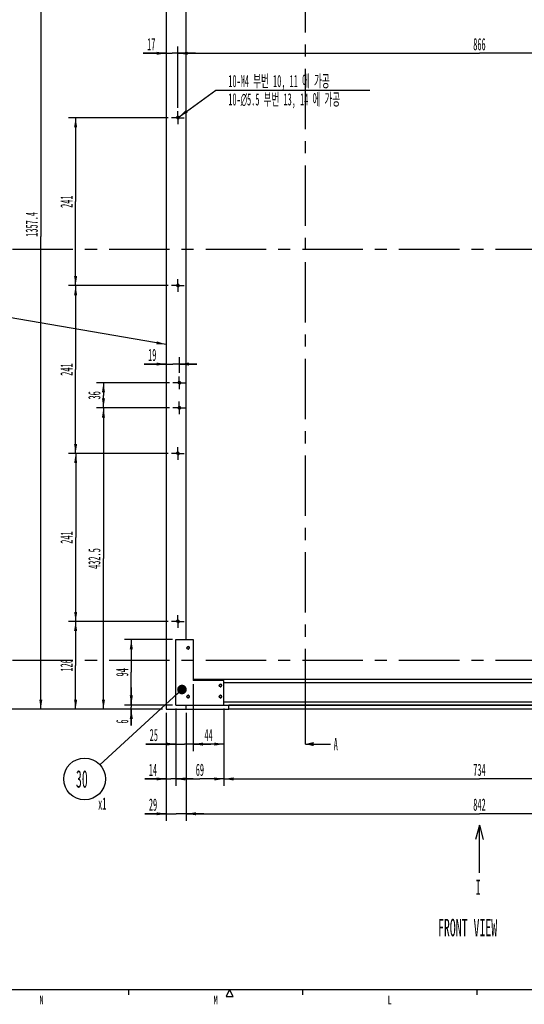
# Model space of a CAD drawing. Header units: millimetres. Extents: x 0 to 4195, y 0 to 2965.
# Tile 2 of 67: x 749 to 1473, y 29 to 1442. Entities that reach past the tile are written whole.
import ezdxf

# ---------------------------------------------------------------- set-up
doc = ezdxf.new("R2010")
doc.units = ezdxf.units.MM
doc.header["$LTSCALE"] = 231.275
doc.linetypes.add('CENTER', pattern=[0.6, 0.375, -0.075, 0.075, -0.075])
doc.layers.get('0').update_dxf_attribs({"linetype": 'CONTINUOUS'})
for name, color, linetype in [('02___PRT_ALL_AXES', 7, 'CONTINUOUS'), ('3_DATUM_AXES', 7, 'CONTINUOUS'), ('7_ALL_FEATURES', 7, 'CONTINUOUS'), ('ALL_CHAMFER', 7, 'CONTINUOUS'), ('ALL_ROUND', 7, 'CONTINUOUS'), ('DEFAULT_1', 7, 'CENTER')]:
    doc.layers.add(name, color=color, linetype=linetype)
doc.styles.get("Standard").update_dxf_attribs({"font": 'txt', "width": 0.5})
doc.styles.add('TEXTSTYLE_2', font='txt', dxfattribs={"width": 0.6})
doc.dimstyles.new('DIMSTYLE_1', dxfattribs={"dimtxt": 17.5, "dimasz": 13.8, "dimexe": 2, "dimexo": 1, "dimgap": 0.875, "dimtad": 1, "dimdec": 3, "dimdsep": 46, "dimtxsty": 'Standard', "dimblk": '_FILLED', "dimblk1": '_FILLED', "dimblk2": '_FILLED', "dimcen": 0.09, "dimadec": 3, "dimazin": 2, "dimtp": 0.2, "dimtm": 0.2, "dimtfac": 1, "dimtdec": 3, "dimtofl": 0, "dimtmove": 0, "dimatfit": 3, "dimldrblk": '_FILLED', "dimfxl": 0, "dimtolj": 1, "dimarcsym": 0})
doc.dimstyles.new('DIMSTYLE_12', dxfattribs={"dimtxt": 17.5, "dimasz": 13.8, "dimexe": 2, "dimexo": 1, "dimtad": 1, "dimdec": 3, "dimdsep": 46, "dimtxsty": 'Standard', "dimblk": '_FILLED', "dimblk1": '_FILLED', "dimblk2": '_FILLED', "dimcen": 0.09, "dimadec": 3, "dimazin": 2, "dimtp": 0.1, "dimtm": 0.1, "dimtfac": 1, "dimtdec": 3, "dimtofl": 0, "dimtmove": 0, "dimatfit": 1, "dimldrblk": '_FILLED', "dimfxl": 0, "dimtolj": 1, "dimarcsym": 0})
doc.dimstyles.new('DIMSTYLE_2', dxfattribs={"dimtxt": 17.5, "dimasz": 13.8, "dimexe": 2, "dimexo": 1, "dimgap": 0.875, "dimtad": 1, "dimdec": 3, "dimdsep": 46, "dimtxsty": 'Standard', "dimblk": '_FILLED', "dimblk1": '_FILLED', "dimblk2": '_FILLED', "dimcen": 0.09, "dimadec": 3, "dimazin": 2, "dimtp": 0.3, "dimtm": 0.3, "dimtfac": 1, "dimtdec": 3, "dimtofl": 0, "dimtmove": 0, "dimatfit": 3, "dimldrblk": '_FILLED', "dimfxl": 0, "dimtolj": 1, "dimarcsym": 0})
doc.dimstyles.new('DIMSTYLE_3', dxfattribs={"dimtxt": 17.5, "dimasz": 13.8, "dimexe": 2, "dimexo": 1, "dimgap": 0.875, "dimtad": 1, "dimdec": 3, "dimdsep": 46, "dimtxsty": 'Standard', "dimblk": '_FILLED', "dimblk1": '_FILLED', "dimblk2": '_FILLED', "dimcen": 0.09, "dimadec": 3, "dimazin": 2, "dimtp": 0.8, "dimtm": 0.8, "dimtfac": 1, "dimtdec": 3, "dimtofl": 0, "dimtmove": 0, "dimatfit": 3, "dimldrblk": '_FILLED', "dimfxl": 0, "dimtolj": 1, "dimarcsym": 0})
doc.dimstyles.new('DIMSTYLE_4', dxfattribs={"dimtxt": 17.5, "dimasz": 13.8, "dimexe": 2, "dimexo": 1, "dimgap": 0.875, "dimtad": 1, "dimdec": 3, "dimdsep": 46, "dimtxsty": 'Standard', "dimblk": '_FILLED', "dimblk1": '_FILLED', "dimblk2": '_FILLED', "dimcen": 0.09, "dimadec": 3, "dimazin": 2, "dimtp": 0.5, "dimtm": 0.5, "dimtfac": 1, "dimtdec": 3, "dimtofl": 0, "dimtmove": 0, "dimatfit": 3, "dimldrblk": '_FILLED', "dimfxl": 0, "dimtolj": 1, "dimarcsym": 0})
doc.dimstyles.new('DIMSTYLE_5', dxfattribs={"dimtxt": 17.5, "dimasz": 13.8, "dimexe": 2, "dimexo": 1, "dimgap": 0.875, "dimtad": 1, "dimdec": 3, "dimdsep": 46, "dimtxsty": 'Standard', "dimblk": '_FILLED', "dimblk1": '_FILLED', "dimblk2": '_FILLED', "dimcen": 0.09, "dimadec": 3, "dimazin": 2, "dimtp": 1.2, "dimtm": 1.2, "dimtfac": 1, "dimtdec": 3, "dimtofl": 0, "dimtmove": 0, "dimatfit": 3, "dimldrblk": '_FILLED', "dimfxl": 0, "dimtolj": 1, "dimarcsym": 0})
doc.dimstyles.new('DIMSTYLE_6', dxfattribs={"dimtxt": 17.5, "dimasz": 13.8, "dimexe": 2, "dimexo": 1, "dimgap": 0.875, "dimtad": 1, "dimdec": 3, "dimdsep": 46, "dimtxsty": 'Standard', "dimblk": '_FILLED', "dimblk1": '_FILLED', "dimblk2": '_FILLED', "dimcen": 0.09, "dimadec": 3, "dimazin": 2, "dimtp": 0.1, "dimtm": 0.1, "dimtfac": 1, "dimtdec": 3, "dimtofl": 0, "dimtmove": 0, "dimatfit": 3, "dimldrblk": '_FILLED', "dimfxl": 0, "dimtolj": 1, "dimarcsym": 0})
doc.dimstyles.get("Standard").update_dxf_attribs({"dimtxt": 17.5, "dimasz": 13.8, "dimexe": 2, "dimexo": 1, "dimtad": 1, "dimdec": 3, "dimdsep": 46, "dimtxsty": 'Standard', "dimblk": '_FILLED', "dimblk1": '_FILLED', "dimblk2": '_FILLED', "dimcen": 0.09, "dimadec": 3, "dimazin": 2, "dimtol": 1, "dimtp": 0.001, "dimtm": 0.001, "dimtfac": 1, "dimtdec": 3, "dimtofl": 0, "dimtmove": 0, "dimatfit": 3, "dimldrblk": '_FILLED', "dimfxl": 0, "dimtolj": 1, "dimarcsym": 0})

# ---------------------------------------------------------------- blocks, each defined once
blk = doc.blocks.new('_FILLED')
at = {"color": 0, "linetype": 'ByBlock'}
blk.add_solid([(0, 0), (-1, 0.16), (-1, -0.16)], dxfattribs=at)
blk = doc.blocks.new('XSEC_FILLED')
at = {"color": 0, "linetype": 'ByBlock'}
blk.add_solid([(0, 0), (-1, 0.25), (-1, -0.25)], dxfattribs=at)
blk = doc.blocks.new('*D4')
at = {"color": 2, "linetype": 'Continuous'}
for p, q in [((972.9, 453.2), (972.9, 342.2)), ((958.9, 447.2), (958.9, 342.2)), ((958.9, 352.2), (928.4, 352.2)), ((928.4, 352.2), (965.9, 352.2)), ((997.9, 352.2), (965.9, 352.2)), ((972.9, 352.2), (997.9, 352.2))]:
    blk.add_line(p, q, dxfattribs=at)
at = {"color": 2, "linetype": 'Continuous', "xscale": 13.8, "yscale": 13.8, "zscale": 13.8}
blk.add_blockref('_FILLED', (958.9, 352.2), dxfattribs=at)
at = {"color": 2, "linetype": 'Continuous', "xscale": 13.8, "yscale": 13.8, "zscale": 13.8, "rotation": 180}
blk.add_blockref('_FILLED', (972.9, 352.2), dxfattribs=at)
at = {"color": 2, "linetype": 'Continuous', "insert": (945.9, 374.1), "char_height": 17.5, "width": 17.5, "attachment_point": 3, "line_spacing_factor": 0.9}
blk.add_mtext('14', dxfattribs=at)
blk = doc.blocks.new('*D5')
at = {"color": 2, "linetype": 'Continuous'}
for p, q in [((972.9, 453.2), (972.9, 342.2)), ((1041.9, 453.2), (1041.9, 342.2)), ((972.9, 352.2), (1007.4, 352.2)), ((1041.9, 352.2), (1007.4, 352.2))]:
    blk.add_line(p, q, dxfattribs=at)
at = {"color": 2, "linetype": 'Continuous', "xscale": 13.8, "yscale": 13.8, "zscale": 13.8, "rotation": 180}
blk.add_blockref('_FILLED', (972.9, 352.2), dxfattribs=at)
at = {"color": 2, "linetype": 'Continuous', "xscale": 13.8, "yscale": 13.8, "zscale": 13.8}
blk.add_blockref('_FILLED', (1041.9, 352.2), dxfattribs=at)
at = {"color": 2, "linetype": 'Continuous', "insert": (1007.4, 374.1), "char_height": 17.5, "width": 17.5, "attachment_point": 2, "line_spacing_factor": 0.9}
blk.add_mtext('69', dxfattribs=at)
blk = doc.blocks.new('*D6')
at = {"color": 2, "linetype": 'Continuous'}
for p, q in [((1041.9, 453.2), (1041.9, 342.2)), ((1775.9, 453.2), (1775.9, 342.2)), ((1041.9, 352.2), (1408.9, 352.2)), ((1775.9, 352.2), (1408.9, 352.2))]:
    blk.add_line(p, q, dxfattribs=at)
at = {"color": 2, "linetype": 'Continuous', "xscale": 13.8, "yscale": 13.8, "zscale": 13.8, "rotation": 180}
blk.add_blockref('_FILLED', (1041.9, 352.2), dxfattribs=at)
at = {"color": 2, "linetype": 'Continuous', "xscale": 13.8, "yscale": 13.8, "zscale": 13.8}
blk.add_blockref('_FILLED', (1775.9, 352.2), dxfattribs=at)
at = {"color": 2, "linetype": 'Continuous', "insert": (1408.9, 374.1), "char_height": 17.5, "width": 26.25, "attachment_point": 2, "line_spacing_factor": 0.9}
blk.add_mtext('734', dxfattribs=at)
blk = doc.blocks.new('*D22')
at = {"color": 2, "linetype": 'Continuous'}
for p, q in [((959.9, 1809.6), (768.9, 1809.6)), ((778.9, 1809.6), (778.9, 1130.9)), ((778.9, 452.2), (778.9, 1130.9)), ((953.9, 452.2), (768.9, 452.2))]:
    blk.add_line(p, q, dxfattribs=at)
at = {"color": 2, "linetype": 'Continuous', "xscale": 13.8, "yscale": 13.8, "zscale": 13.8}
for p, rotation in [((778.9, 1809.6), 90), ((778.9, 452.2), 270)]:
    blk.add_blockref('_FILLED', p, dxfattribs=dict(at, rotation=rotation))
at = {"color": 2, "linetype": 'Continuous', "insert": (757, 1148.1), "char_height": 17.5, "width": 52.5, "attachment_point": 2, "rotation": 90, "line_spacing_factor": 0.9}
blk.add_mtext('1357.4', dxfattribs=at)
blk = doc.blocks.new('*D29')
at = {"color": 2, "linetype": 'Continuous'}
for p, q in [((961.7, 578.2), (818.9, 578.2)), ((828.9, 578.2), (828.9, 515.2)), ((828.9, 452.2), (828.9, 515.2)), ((953.9, 452.2), (818.9, 452.2))]:
    blk.add_line(p, q, dxfattribs=at)
at = {"color": 2, "linetype": 'Continuous', "xscale": 13.8, "yscale": 13.8, "zscale": 13.8}
for p, rotation in [((828.9, 578.2), 90), ((828.9, 452.2), 270)]:
    blk.add_blockref('_FILLED', p, dxfattribs=dict(at, rotation=rotation))
at = {"color": 2, "linetype": 'Continuous', "insert": (807, 515.2), "char_height": 17.5, "width": 26.25, "attachment_point": 2, "rotation": 90, "line_spacing_factor": 0.9}
blk.add_mtext('126', dxfattribs=at)
blk = doc.blocks.new('*D30')
at = {"color": 2, "linetype": 'Continuous'}
for p, q in [((961.7, 819.2), (819, 819.2)), ((829, 819.2), (829, 698.7)), ((829, 578.2), (829, 698.7)), ((961.7, 578.2), (819, 578.2))]:
    blk.add_line(p, q, dxfattribs=at)
at = {"color": 2, "linetype": 'Continuous', "xscale": 13.8, "yscale": 13.8, "zscale": 13.8}
for p, rotation in [((829, 819.2), 90), ((829, 578.2), 270)]:
    blk.add_blockref('_FILLED', p, dxfattribs=dict(at, rotation=rotation))
at = {"color": 2, "linetype": 'Continuous', "insert": (807.1, 698.7), "char_height": 17.5, "width": 26.25, "attachment_point": 2, "rotation": 90, "line_spacing_factor": 0.9}
blk.add_mtext('241', dxfattribs=at)
blk = doc.blocks.new('*D31')
at = {"color": 2, "linetype": 'Continuous'}
for p, q in [((961.7, 1060.2), (818.9, 1060.2)), ((828.9, 1060.2), (828.9, 939.7)), ((828.9, 819.2), (828.9, 939.7)), ((961.7, 819.2), (818.9, 819.2))]:
    blk.add_line(p, q, dxfattribs=at)
at = {"color": 2, "linetype": 'Continuous', "xscale": 13.8, "yscale": 13.8, "zscale": 13.8}
for p, rotation in [((828.9, 1060.2), 90), ((828.9, 819.2), 270)]:
    blk.add_blockref('_FILLED', p, dxfattribs=dict(at, rotation=rotation))
at = {"color": 2, "linetype": 'Continuous', "insert": (807, 939.7), "char_height": 17.5, "width": 26.25, "attachment_point": 2, "rotation": 90, "line_spacing_factor": 0.9}
blk.add_mtext('241', dxfattribs=at)
blk = doc.blocks.new('*D32')
at = {"color": 2, "linetype": 'Continuous'}
for p, q in [((961.7, 1301.2), (818.9, 1301.2)), ((828.9, 1301.2), (828.9, 1180.7)), ((828.9, 1060.2), (828.9, 1180.7)), ((961.7, 1060.2), (818.9, 1060.2))]:
    blk.add_line(p, q, dxfattribs=at)
at = {"color": 2, "linetype": 'Continuous', "xscale": 13.8, "yscale": 13.8, "zscale": 13.8}
for p, rotation in [((828.9, 1301.2), 90), ((828.9, 1060.2), 270)]:
    blk.add_blockref('_FILLED', p, dxfattribs=dict(at, rotation=rotation))
at = {"color": 2, "linetype": 'Continuous', "insert": (807, 1180.7), "char_height": 17.5, "width": 26.25, "attachment_point": 2, "rotation": 90, "line_spacing_factor": 0.9}
blk.add_mtext('241', dxfattribs=at)
blk = doc.blocks.new('*D33')
at = {"color": 2, "linetype": 'Continuous'}
for p, q in [((963.7, 884.7), (858.9, 884.7)), ((868.9, 884.7), (868.9, 668.5)), ((868.9, 452.2), (868.9, 668.5)), ((953.9, 452.2), (858.9, 452.2))]:
    blk.add_line(p, q, dxfattribs=at)
at = {"color": 2, "linetype": 'Continuous', "xscale": 13.8, "yscale": 13.8, "zscale": 13.8}
for p, rotation in [((868.9, 884.7), 90), ((868.9, 452.2), 270)]:
    blk.add_blockref('_FILLED', p, dxfattribs=dict(at, rotation=rotation))
at = {"color": 2, "linetype": 'Continuous', "insert": (847, 668.5), "char_height": 17.5, "width": 43.75, "attachment_point": 2, "rotation": 90, "line_spacing_factor": 0.9}
blk.add_mtext('432.5', dxfattribs=at)
blk = doc.blocks.new('*D34')
at = {"color": 2, "linetype": 'Continuous'}
for p, q in [((963.7, 920.7), (858.9, 920.7)), ((868.9, 920.7), (868.9, 902.7)), ((868.9, 884.7), (868.9, 902.7)), ((963.7, 884.7), (858.9, 884.7))]:
    blk.add_line(p, q, dxfattribs=at)
at = {"color": 2, "linetype": 'Continuous', "xscale": 13.8, "yscale": 13.8, "zscale": 13.8}
for p, rotation in [((868.9, 920.7), 90), ((868.9, 884.7), 270)]:
    blk.add_blockref('_FILLED', p, dxfattribs=dict(at, rotation=rotation))
at = {"color": 2, "linetype": 'Continuous', "insert": (847, 902.7), "char_height": 17.5, "width": 17.5, "attachment_point": 2, "rotation": 90, "line_spacing_factor": 0.9}
blk.add_mtext('36', dxfattribs=at)
blk = doc.blocks.new('*D35')
at = {"color": 2, "linetype": 'Continuous'}
for p, q in [((975.9, 1315.4), (975.9, 1403.6)), ((958.9, 1393.6), (925.9, 1393.6)), ((925.9, 1393.6), (967.4, 1393.6)), ((1000.9, 1393.6), (967.4, 1393.6)), ((975.9, 1393.6), (1000.9, 1393.6))]:
    blk.add_line(p, q, dxfattribs=at)
at = {"color": 2, "linetype": 'Continuous', "xscale": 13.8, "yscale": 13.8, "zscale": 13.8}
blk.add_blockref('_FILLED', (958.9, 1393.6), dxfattribs=at)
at = {"color": 2, "linetype": 'Continuous', "xscale": 13.8, "yscale": 13.8, "zscale": 13.8, "rotation": 180}
blk.add_blockref('_FILLED', (975.9, 1393.6), dxfattribs=at)
at = {"color": 2, "linetype": 'Continuous', "insert": (943.4, 1415.4), "char_height": 17.5, "width": 17.5, "attachment_point": 3, "line_spacing_factor": 0.9}
blk.add_mtext('17', dxfattribs=at)
blk = doc.blocks.new('*D36')
at = {"color": 2, "linetype": 'Continuous'}
for p, q in [((975.9, 1315.4), (975.9, 1403.6)), ((1841.9, 1315.4), (1841.9, 1403.6)), ((975.9, 1393.6), (1408.9, 1393.6)), ((1841.9, 1393.6), (1408.9, 1393.6))]:
    blk.add_line(p, q, dxfattribs=at)
at = {"color": 2, "linetype": 'Continuous', "xscale": 13.8, "yscale": 13.8, "zscale": 13.8, "rotation": 180}
blk.add_blockref('_FILLED', (975.9, 1393.6), dxfattribs=at)
at = {"color": 2, "linetype": 'Continuous', "xscale": 13.8, "yscale": 13.8, "zscale": 13.8}
blk.add_blockref('_FILLED', (1841.9, 1393.6), dxfattribs=at)
at = {"color": 2, "linetype": 'Continuous', "insert": (1408.9, 1415.4), "char_height": 17.5, "width": 26.25, "attachment_point": 2, "line_spacing_factor": 0.9}
blk.add_mtext('866', dxfattribs=at)
blk = doc.blocks.new('*D38')
at = {"color": 2, "linetype": 'Continuous'}
for p, q in [((958.9, 947.6), (927.4, 947.6)), ((927.4, 947.6), (968.4, 947.6)), ((1002.9, 947.6), (968.4, 947.6)), ((977.9, 934.9), (977.9, 957.6)), ((977.9, 947.6), (1002.9, 947.6))]:
    blk.add_line(p, q, dxfattribs=at)
at = {"color": 2, "linetype": 'Continuous', "xscale": 13.8, "yscale": 13.8, "zscale": 13.8}
blk.add_blockref('_FILLED', (958.9, 947.6), dxfattribs=at)
at = {"color": 2, "linetype": 'Continuous', "xscale": 13.8, "yscale": 13.8, "zscale": 13.8, "rotation": 180}
blk.add_blockref('_FILLED', (977.9, 947.6), dxfattribs=at)
at = {"color": 2, "linetype": 'Continuous', "insert": (944.9, 969.5), "char_height": 17.5, "width": 17.5, "attachment_point": 3, "line_spacing_factor": 0.9}
blk.add_mtext('19', dxfattribs=at)
blk = doc.blocks.new('*D40')
at = {"color": 2, "linetype": 'Continuous'}
for p, q in [((908.9, 458.2), (908.9, 483.2)), ((908.9, 483.2), (908.9, 455.2)), ((967.9, 458.2), (898.9, 458.2)), ((953.9, 452.2), (898.9, 452.2)), ((908.9, 428.9), (908.9, 455.2)), ((908.9, 452.2), (908.9, 428.9))]:
    blk.add_line(p, q, dxfattribs=at)
at = {"color": 2, "linetype": 'Continuous', "xscale": 13.8, "yscale": 13.8, "zscale": 13.8}
for p, rotation in [((908.9, 458.2), 270), ((908.9, 452.2), 90)]:
    blk.add_blockref('_FILLED', p, dxfattribs=dict(at, rotation=rotation))
at = {"color": 2, "linetype": 'Continuous', "insert": (887, 437.6), "char_height": 17.5, "width": 8.75, "attachment_point": 3, "rotation": 90, "line_spacing_factor": 0.9}
blk.add_mtext('6', dxfattribs=at)
blk = doc.blocks.new('*D41')
at = {"color": 2, "linetype": 'Continuous'}
for p, q in [((967.9, 552.2), (898.9, 552.2)), ((908.9, 552.2), (908.9, 505.2)), ((908.9, 458.2), (908.9, 505.2)), ((967.9, 458.2), (898.9, 458.2))]:
    blk.add_line(p, q, dxfattribs=at)
at = {"color": 2, "linetype": 'Continuous', "xscale": 13.8, "yscale": 13.8, "zscale": 13.8}
for p, rotation in [((908.9, 552.2), 90), ((908.9, 458.2), 270)]:
    blk.add_blockref('_FILLED', p, dxfattribs=dict(at, rotation=rotation))
at = {"color": 2, "linetype": 'Continuous', "insert": (887, 505.2), "char_height": 17.5, "width": 17.5, "attachment_point": 2, "rotation": 90, "line_spacing_factor": 0.9}
blk.add_mtext('94', dxfattribs=at)
blk = doc.blocks.new('*D42')
at = {"color": 2, "linetype": 'Continuous'}
for p, q in [((997.9, 488.2), (997.9, 392.2)), ((972.9, 453.2), (972.9, 392.2)), ((972.9, 402.2), (929.7, 402.2)), ((929.7, 402.2), (985.4, 402.2)), ((1022.9, 402.2), (985.4, 402.2)), ((997.9, 402.2), (1022.9, 402.2))]:
    blk.add_line(p, q, dxfattribs=at)
at = {"color": 2, "linetype": 'Continuous', "xscale": 13.8, "yscale": 13.8, "zscale": 13.8}
blk.add_blockref('_FILLED', (972.9, 402.2), dxfattribs=at)
at = {"color": 2, "linetype": 'Continuous', "xscale": 13.8, "yscale": 13.8, "zscale": 13.8, "rotation": 180}
blk.add_blockref('_FILLED', (997.9, 402.2), dxfattribs=at)
at = {"color": 2, "linetype": 'Continuous', "insert": (947.2, 424.1), "char_height": 17.5, "width": 17.5, "attachment_point": 3, "line_spacing_factor": 0.9}
blk.add_mtext('25', dxfattribs=at)
blk = doc.blocks.new('*D43')
at = {"color": 2, "linetype": 'Continuous'}
for p, q in [((997.9, 488.2), (997.9, 392.2)), ((1041.9, 453.2), (1041.9, 392.2)), ((997.9, 402.2), (1019.9, 402.2)), ((1041.9, 402.2), (1019.9, 402.2))]:
    blk.add_line(p, q, dxfattribs=at)
at = {"color": 2, "linetype": 'Continuous', "xscale": 13.8, "yscale": 13.8, "zscale": 13.8, "rotation": 180}
blk.add_blockref('_FILLED', (997.9, 402.2), dxfattribs=at)
at = {"color": 2, "linetype": 'Continuous', "xscale": 13.8, "yscale": 13.8, "zscale": 13.8}
blk.add_blockref('_FILLED', (1041.9, 402.2), dxfattribs=at)
at = {"color": 2, "linetype": 'Continuous', "insert": (1019.9, 424.1), "char_height": 17.5, "width": 17.5, "attachment_point": 2, "line_spacing_factor": 0.9}
blk.add_mtext('44', dxfattribs=at)
blk = doc.blocks.new('*D60')
at = {"color": 2, "linetype": 'Continuous'}
for p, q in [((982.9, 2327.2), (718.9, 2327.2)), ((728.9, 2327.2), (728.9, 1389.7)), ((728.9, 452.2), (728.9, 1389.7)), ((953.9, 452.2), (718.9, 452.2))]:
    blk.add_line(p, q, dxfattribs=at)
at = {"color": 2, "linetype": 'Continuous', "xscale": 13.8, "yscale": 13.8, "zscale": 13.8}
for p, rotation in [((728.9, 2327.2), 90), ((728.9, 452.2), 270)]:
    blk.add_blockref('_FILLED', p, dxfattribs=dict(at, rotation=rotation))
at = {"color": 2, "linetype": 'Continuous', "insert": (707, 1389.7), "char_height": 17.5, "width": 35, "attachment_point": 2, "rotation": 90, "line_spacing_factor": 0.9}
blk.add_mtext('1875', dxfattribs=at)
blk = doc.blocks.new('*D81')
at = {"color": 2, "linetype": 'Continuous'}
for p, q in [((958.9, 447.2), (958.9, 292.2)), ((987.9, 447.2), (987.9, 292.2)), ((958.9, 302.2), (928.5, 302.2)), ((928.5, 302.2), (973.4, 302.2)), ((1012.9, 302.2), (973.4, 302.2)), ((987.9, 302.2), (1012.9, 302.2))]:
    blk.add_line(p, q, dxfattribs=at)
at = {"color": 2, "linetype": 'Continuous', "xscale": 13.8, "yscale": 13.8, "zscale": 13.8}
blk.add_blockref('_FILLED', (958.9, 302.2), dxfattribs=at)
at = {"color": 2, "linetype": 'Continuous', "xscale": 13.8, "yscale": 13.8, "zscale": 13.8, "rotation": 180}
blk.add_blockref('_FILLED', (987.9, 302.2), dxfattribs=at)
at = {"color": 2, "linetype": 'Continuous', "insert": (946, 324.1), "char_height": 17.5, "width": 17.5, "attachment_point": 3, "line_spacing_factor": 0.9}
blk.add_mtext('29', dxfattribs=at)
blk = doc.blocks.new('*D82')
at = {"color": 2, "linetype": 'Continuous'}
for p, q in [((987.9, 447.2), (987.9, 292.2)), ((1829.9, 447.2), (1829.9, 292.2)), ((987.9, 302.2), (1408.9, 302.2)), ((1829.9, 302.2), (1408.9, 302.2))]:
    blk.add_line(p, q, dxfattribs=at)
at = {"color": 2, "linetype": 'Continuous', "xscale": 13.8, "yscale": 13.8, "zscale": 13.8, "rotation": 180}
blk.add_blockref('_FILLED', (987.9, 302.2), dxfattribs=at)
at = {"color": 2, "linetype": 'Continuous', "xscale": 13.8, "yscale": 13.8, "zscale": 13.8}
blk.add_blockref('_FILLED', (1829.9, 302.2), dxfattribs=at)
at = {"color": 2, "linetype": 'Continuous', "insert": (1408.9, 324.1), "char_height": 17.5, "width": 26.25, "attachment_point": 2, "line_spacing_factor": 0.9}
blk.add_mtext('842', dxfattribs=at)
blk = doc.blocks.new('*D174')
at = {"color": 2, "linetype": 'Continuous'}
for p, q in [((977.5, 1302.4), (1030.5, 1340.7)), ((1030.5, 1340.7), (1030.5, 1340.7)), ((1030.5, 1340.7), (1251.4, 1340.7))]:
    blk.add_line(p, q, dxfattribs=at)
at = {"color": 2, "linetype": 'Continuous', "xscale": 13.8, "yscale": 13.8, "zscale": 13.8, "rotation": 215.8572224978}
blk.add_blockref('_FILLED', (977.5, 1302.4), dxfattribs=at)
at = {"color": 2, "linetype": 'Continuous', "insert": (1048.2, 1362.6), "char_height": 17.5, "width": 214.375, "attachment_point": 1, "line_spacing_factor": 0.9}
blk.add_mtext('10-M4 부번 10, 11 에 가공\\P10-\\fgdt;{\\fgdt;n}\\ftxt;5.5 부번 13, 14 에 가공', dxfattribs=at)
blk = doc.blocks.new('YA_TEXT_BL4', base_point=(1408.8, 235.9))
at = {"color": 7, "linetype": 'Continuous'}
for p, q in [((1408.8, 285.9), (1403.3, 265.4)), ((1408.8, 217.3), (1408.8, 285.9)), ((1408.8, 285.9), (1414.3, 265.4))]:
    blk.add_line(p, q, dxfattribs=at)
at = {"color": 2, "linetype": 'Continuous', "width": 0.5}
blk.add_text('I', height=21.6, dxfattribs=at).set_placement((1403.4, 185.9))
blk = doc.blocks.new('BOM BALLOON 185_BL9', base_point=(845.2, 345.2))
at = {"color": 2, "linetype": 'Continuous'}
blk.add_circle((841.8, 352.2), 30, dxfattribs=at)
at = {"color": 2, "linetype": 'Continuous', "width": 0.5}
for s, height, p in [('30', 25, (829.3, 339.7)), ('x1', 17.5, (861.2, 308.2))]:
    blk.add_text(s, height=height, dxfattribs=at).set_placement(p)

msp = doc.modelspace()

# ---------------------------------------------------------------- linework, layer by layer
at = {"color": 7, "linetype": 'Continuous'}
for p, q in [((987.8655, 552.2359), (987.8655, 2327.2359)), ((997.8655, 495.2359), (1819.8655, 495.2359)), ((1041.8655, 490.7359), (1775.8655, 490.7359)), ((987.8655, 452.2359), (987.8655, 458.2359)), ((1041.8655, 462.7359), (1775.8655, 462.7359)), ((1768.8655, 458.2359), (1048.8655, 458.2359)), ((1048.8655, 452.2359), (1048.8655, 458.2359)), ((1768.8655, 452.2359), (1048.8655, 452.2359)), ((125, 50), (4154.9999, 50))]:
    msp.add_line(p, q, dxfattribs=at)
at = {"color": 2, "linetype": 'Continuous'}
for p, q in [((905, 50), (905, 42.5)), ((1049.9999, 50), (1044.9999, 40)), ((1055, 40), (1049.9999, 50)), ((1155, 50), (1155, 42.5)), ((1405, 50), (1405, 42.5)), ((1044.9999, 40), (1055, 40))]:
    msp.add_line(p, q, dxfattribs=at)
for centre in [(975.8655, 1301.2359), (975.8655, 1060.2359), (977.8655, 920.7359), (977.8655, 884.7359), (975.8655, 819.2359), (975.8655, 578.2359), (990.3655, 540.2359), (1036.8655, 486.2359), (990.3655, 470.2359), (1036.8655, 470.2359)]:
    msp.add_arc(centre, 2, 255, 195, dxfattribs=at)
at = {"layer": '02___PRT_ALL_AXES', "color": 7, "linetype": 'Continuous'}
for centre in [(990.3655, 540.2359), (1036.8655, 486.2359), (990.3655, 470.2359), (1036.8655, 470.2359)]:
    msp.add_circle(centre, 1.65, dxfattribs=at)
at = {"layer": '3_DATUM_AXES', "color": 7, "linetype": 'CENTER'}
for p, q in [((975.8655, 1301.2359), (966.7155, 1301.2359)), ((975.8655, 1301.2359), (975.8655, 1310.3859)), ((975.8655, 1301.2359), (975.8655, 1292.0859)), ((975.8655, 1301.2359), (985.0155, 1301.2359)), ((975.8655, 1060.2359), (966.7155, 1060.2359)), ((975.8655, 1060.2359), (975.8655, 1069.3859)), ((975.8655, 1060.2359), (975.8655, 1051.0859)), ((975.8655, 1060.2359), (985.0155, 1060.2359)), ((977.8655, 920.7359), (968.7155, 920.7359)), ((977.8655, 920.7359), (977.8655, 929.8859)), ((977.8655, 920.7359), (987.0155, 920.7359)), ((977.8655, 920.7359), (977.8655, 911.5859)), ((977.8655, 884.7359), (977.8655, 893.8859)), ((977.8655, 884.7359), (968.7155, 884.7359)), ((977.8655, 884.7359), (987.0155, 884.7359)), ((977.8655, 884.7359), (977.8655, 875.5859)), ((975.8655, 819.2359), (975.8655, 828.3859)), ((975.8655, 819.2359), (966.7155, 819.2359)), ((975.8655, 819.2359), (985.0155, 819.2359)), ((975.8655, 819.2359), (975.8655, 810.0859)), ((975.8655, 578.2359), (975.8655, 587.3859)), ((975.8655, 578.2359), (966.7155, 578.2359)), ((975.8655, 578.2359), (985.0155, 578.2359)), ((975.8655, 578.2359), (975.8655, 569.0859))]:
    msp.add_line(p, q, dxfattribs=at)
at = {"layer": '3_DATUM_AXES', "color": 7, "linetype": 'Continuous'}
for centre in [(975.8655, 1301.2359), (975.8655, 1060.2359), (977.8655, 920.7359), (977.8655, 884.7359), (975.8655, 819.2359), (975.8655, 578.2359)]:
    msp.add_circle(centre, 1.65, dxfattribs=at)
at = {"layer": '7_ALL_FEATURES', "color": 7, "linetype": 'Continuous'}
for p, q in [((972.8655, 552.2359), (997.8655, 552.2359)), ((972.8655, 458.2359), (972.8655, 552.2359)), ((997.8655, 552.2359), (997.8655, 493.2359)), ((1041.8655, 493.2359), (997.8655, 493.2359)), ((1041.8655, 458.2359), (1041.8655, 493.2359)), ((972.8655, 458.2359), (1041.8655, 458.2359))]:
    msp.add_line(p, q, dxfattribs=at)
at = {"layer": 'ALL_CHAMFER', "color": 7, "linetype": 'Continuous'}
msp.add_line((1048.8655, 458.2359), (1768.8655, 458.2359), dxfattribs=at)
at = {"layer": 'ALL_ROUND', "color": 7, "linetype": 'Continuous'}
for p, q in [((958.8655, 2514.2359), (958.8655, 452.2359)), ((958.8655, 452.2359), (1048.8655, 452.2359)), ((1041.8655, 458.2359), (1048.8655, 458.2359))]:
    msp.add_line(p, q, dxfattribs=at)
at = {"layer": 'DEFAULT_1', "color": 9, "linetype": 'CENTER'}
for p, q in [((1158.8655, 452.2359), (1158.8655, 2501.7359)), ((2073.8655, 1112.2359), (728.8655, 1112.2359)), ((2073.8655, 522.2359), (728.8655, 522.2359))]:
    msp.add_line(p, q, dxfattribs=at)
at = {"layer": 'DEFAULT_1', "color": 7, "linetype": 'CENTER'}
msp.add_line((1158.8655, 402.2359), (1158.8655, 452.2359), dxfattribs=at)

# ---------------------------------------------------------------- block references
at = {"color": 2, "linetype": 'Continuous'}
for name, p in [('BOM BALLOON 185_BL9', (845.2402, 345.1947)), ('YA_TEXT_BL4', (1408.7924, 235.948))]:
    msp.add_blockref(name, p, dxfattribs=at)

# ---------------------------------------------------------------- texts
at = {"color": 7, "linetype": 'Continuous', "insert": (1199.5254, 410.9859), "char_height": 17.5, "width": 8.75, "attachment_point": 1, "line_spacing_factor": 0.9}
msp.add_mtext('A', dxfattribs=at)
at = {"color": 2, "linetype": 'Continuous', "insert": (1349.3688, 151.364), "char_height": 25, "width": 125, "attachment_point": 1, "line_spacing_factor": 0.9}
msp.add_mtext('FRONT VIEW', dxfattribs=at)
at = {"color": 2, "linetype": 'Continuous', "char_height": 12.5, "width": 7.5, "attachment_point": 2, "line_spacing_factor": 0.9, "style": 'TEXTSTYLE_2'}
for s, insert in [('N', (779.9999, 41.25)), ('M', (1029.9999, 41.25)), ('L', (1279.9999, 41.25))]:
    msp.add_mtext(s, dxfattribs=dict(at, insert=insert))

# ---------------------------------------------------------------- dimensions: what is measured, and where the dimension line sits
at = {"color": 2, "linetype": 'Continuous'}
for base, p1, p2, angle, dimstyle, picture, middle in [((728.8655, 452.2359), (983.8655, 2327.2359), (954.8655, 452.2359), 270, 'DIMSTYLE_5', '*D60', (728.8655, 1391.1031)), ((778.8655, 1809.6359), (954.8655, 452.2359), (960.8655, 1809.6359), 90, 'DIMSTYLE_5', '*D22', (778.8655, 1149.4589)), ((828.8655, 1301.2359), (962.7155, 1060.2359), (962.7155, 1301.2359), 90, 'DIMSTYLE_4', '*D32', (828.8655, 1179.6421)), ((828.8655, 1060.2359), (962.7155, 819.2359), (962.7155, 1060.2359), 90, 'DIMSTYLE_4', '*D31', (828.8655, 938.6421)), ((868.8655, 920.7359), (964.7155, 884.7359), (964.7155, 920.7359), 90, 'DIMSTYLE_2', '*D34', (868.8655, 902.7359)), ((868.8655, 452.2359), (964.7155, 884.7359), (954.8655, 452.2359), 270, 'DIMSTYLE_3', '*D33', (868.8655, 668.7593)), ((828.9567, 819.2359), (962.7155, 578.2359), (962.7155, 819.2359), 90, 'DIMSTYLE_4', '*D30', (828.9567, 697.6421)), ((828.8655, 452.2359), (962.7155, 578.2359), (954.8655, 452.2359), 270, 'DIMSTYLE_4', '*D29', (828.8655, 516.3296)), ((908.8655, 552.2359), (968.8655, 458.2359), (968.8655, 552.2359), 90, 'DIMSTYLE_2', '*D41', (908.8655, 505.5093)), ((908.8655, 452.2359), (968.8655, 458.2359), (954.8655, 452.2359), 270, 'DIMSTYLE_6', '*D40', (908.8655, 433.2536))]:
    dim = msp.add_linear_dim(base=base, p1=p1, p2=p2, angle=angle, dimstyle=dimstyle, dxfattribs=at)
    dim.commit()
    dim.dimension.update_dxf_attribs({"geometry": picture, "text_midpoint": middle, "dimtype": 160})
for base, p1, p2, dimstyle, picture, middle in [((975.8655, 1393.5682), (958.8655, 452.2359), (975.8655, 1314.3859), 'DIMSTYLE_1', '*D35', (935.7888, 1393.5682)), ((1841.8655, 1393.5682), (975.8655, 1314.3859), (1841.8655, 1314.3859), 'DIMSTYLE_3', '*D36', (1408.592, 1393.5682)), ((977.8655, 947.6358), (958.8655, 452.2359), (977.8655, 933.8859), 'DIMSTYLE_1', '*D38', (937.2088, 947.6358)), ((997.8655, 402.2359), (972.8655, 454.2359), (997.8655, 489.2359), 'DIMSTYLE_1', '*D42', (938.6964, 402.2359)), ((1041.8655, 402.2359), (997.8655, 489.2359), (1041.8655, 454.2359), 'DIMSTYLE_2', '*D43', (1020.1389, 402.2359)), ((972.8655, 352.2359), (958.8655, 448.2359), (972.8655, 454.2359), 'DIMSTYLE_1', '*D4', (938.5362, 352.2359)), ((1041.8655, 352.2359), (972.8655, 454.2359), (1041.8655, 454.2359), 'DIMSTYLE_2', '*D5', (1007.3655, 352.2359)), ((1775.8655, 352.2359), (1041.8655, 454.2359), (1775.8655, 454.2359), 'DIMSTYLE_3', '*D6', (1409.1389, 352.2359)), ((987.8655, 302.2359), (958.8655, 448.2359), (987.8655, 448.2359), 'DIMSTYLE_1', '*D81', (937.2325, 302.2359)), ((1829.8655, 302.2359), (987.8655, 448.2359), (1829.8655, 448.2359), 'DIMSTYLE_3', '*D82', (1408.592, 302.2359))]:
    dim = msp.add_linear_dim(base=base, p1=p1, p2=p2, dimstyle=dimstyle, dxfattribs=at)
    dim.commit()
    dim.dimension.update_dxf_attribs({"geometry": picture, "text_midpoint": middle, "dimtype": 160})
dim = msp.add_diameter_dim_2p(p1=(977.4864, 1302.4074), p2=(974.2445, 1300.0644), text='10-M<> 부번 10, 11 에 가공\\P10-%%c5.5 부번 13, 14 에 가공', dimstyle='DIMSTYLE_12', override={"dimtih": 1, "dimtoh": 1, "dimpost": '<>'}, dxfattribs=at)
dim.commit()
dim.dimension.update_dxf_attribs({"geometry": '*D174', "text_midpoint": (1155.3426, 1340.7185), "dimtype": 163})

# ---------------------------------------------------------------- leaders
for points, override in [([(958.8655, 975.7762), (683.4313, 1023.1513)], {"dimtad": 0}), ([(981.6522, 480.5382), (863.8657, 372.5131)], {"dimtad": 0, "dimldrblk": 'DOT'})]:
    msp.add_leader(points, dimstyle='Standard', override=override, dxfattribs=at)
at = {"color": 7, "linetype": 'Continuous'}
msp.add_leader([(1158.8655, 402.2359), (1195.1504, 402.2359)], dimstyle='Standard', override={"dimasz": 12, "dimtad": 0, "dimldrblk": 'XSEC_FILLED'}, dxfattribs=at)

doc.saveas('drawing.dxf')
